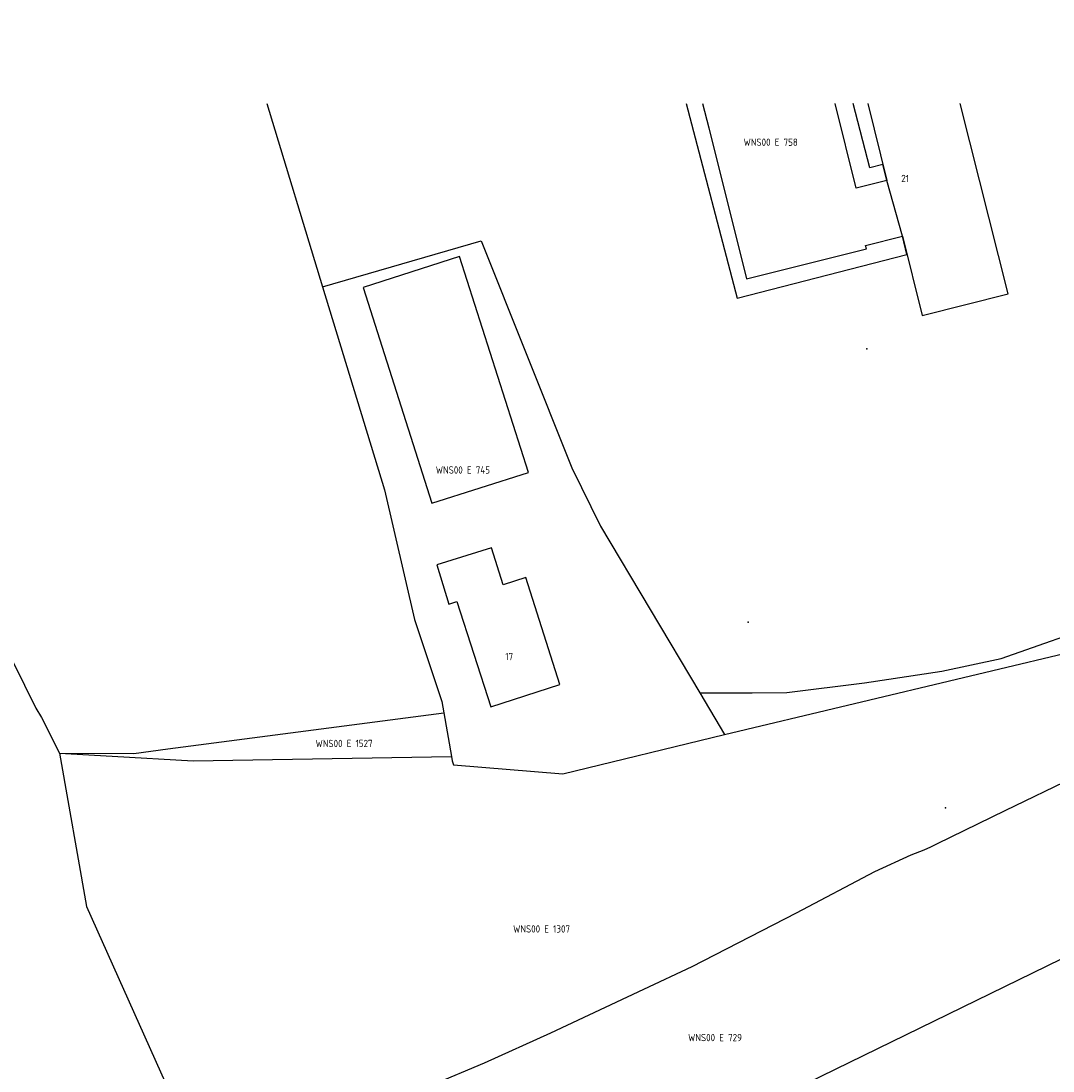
# Model space of a CAD drawing. Extents: x 122000 to 123017, y 463500 to 464011.
# Tile 6 of 13: x 122282 to 122410, y 463880 to 464010. Entities that reach past the tile are written whole.
import ezdxf
from ezdxf.enums import TextEntityAlignment as Align

# ---------------------------------------------------------------- set-up
doc = ezdxf.new("R2010")
doc.units = 0
doc.header["$LTSCALE"] = 4
doc.layers.get('0').update_dxf_attribs({"linetype": 'CONTINUOUS'})
for name, color, linetype in [('BOUWT01', 1, 'CONTINUOUS'), ('G01', 3, 'CONTINUOUS'), ('G04', 7, 'CONTINUOUS'), ('TEK-D01', 7, 'CONTINUOUS'), ('TEK-D02', 7, 'CONTINUOUS')]:
    doc.layers.add(name, color=color, linetype=linetype)
doc.styles.add('ISO', font='ISO')

# ---------------------------------------------------------------- blocks, each defined once
blk = doc.blocks.new('PERC')
at = {"color": 0}
blk.add_point((50, 15), dxfattribs=at)
at = {"color": 0, "style": 'ISO'}
blk.add_attdef('PERC', (50.6, 15), '', height=0.9, dxfattribs=at)

msp = doc.modelspace()

# ---------------------------------------------------------------- linework, layer by layer
at = {"layer": 'BOUWT01'}
for points in [[(122366.321, 464000), (122367.078, 463996.988)], [(122367.078, 463996.988), (122371.767, 463978.326), (122386.595, 463982.051), (122386.494, 463982.452), (122391.046, 463983.595), (122393.514, 463973.772), (122404.138, 463976.442), (122398.219, 464000)], [(122386.781, 464000), (122389.113, 463990.485), (122385.311, 463989.553), (122382.751, 464000)], [(122336.245, 463981.067), (122324.301, 463977.265), (122332.816, 463950.56), (122344.764, 463954.369), (122336.245, 463981.067)], [(122340.208, 463945.039), (122333.427, 463942.937), (122334.936, 463938.066), (122335.923, 463938.371)], [(122341.632, 463940.446), (122340.208, 463945.039)], [(122335.923, 463938.371), (122340.101, 463925.349), (122348.656, 463928.093), (122344.433, 463941.339), (122341.632, 463940.446)]]:
    msp.add_lwpolyline(points, dxfattribs=at)
at = {"layer": 'G01'}
for points in [[(122246.051, 464000), (122273.836, 463945.335), (122283.813, 463925.2), (122284.489, 463924.044), (122286.735, 463919.604)], [(122312.383, 464000), (122319.265, 463977.314)], [(122364.307, 464000), (122370.59, 463975.924), (122391.619, 463981.316)], [(122391.619, 463981.316), (122391.046, 463983.595), (122389.113, 463990.485), (122388.628, 463992.464), (122387.018, 463992.042), (122384.96, 464000)], [(122319.265, 463977.314), (122338.916, 463983.015), (122350.147, 463954.927), (122353.689, 463947.726), (122365.977, 463927.071)], [(122319.265, 463977.314), (122326.972, 463952.189), (122330.679, 463936.146), (122334.038, 463926.001), (122334.287, 463924.599)], [(122365.977, 463927.071), (122372.464, 463927.099), (122376.744, 463927.13), (122386.365, 463928.303), (122395.919, 463929.743), (122403.261, 463931.338), (122416.416, 463935.937), (122430.212, 463942.499), (122437.206, 463946.167), (122442.161, 463948.775), (122451.653, 463954.94), (122465, 463963.83), (122474.957, 463970.387)], [(122369.033, 463921.934), (122414.702, 463932.824), (122423.185, 463935.495), (122433.037, 463941.296)], [(122305.763, 463865.597), (122322.901, 463873.958), (122332.871, 463878.58), (122339.342, 463881.29), (122347.531, 463884.978), (122359.042, 463890.417), (122365.035, 463893.197), (122377.966, 463899.836), (122387.633, 463904.965), (122392.143, 463907.02), (122393.746, 463907.627), (122394.575, 463908.027), (122395.408, 463908.418), (122403.773, 463912.519), (122412.316, 463916.627), (122424.895, 463922.006), (122430.547, 463924.435), (122433.146, 463926), (122436.708, 463927.884)], [(122365.977, 463927.071), (122369.033, 463921.934)], [(122286.735, 463919.604), (122295.926, 463919.585), (122300.145, 463920.147), (122334.287, 463924.599)], [(122334.287, 463924.599), (122335.25, 463919.187)], [(122335.25, 463919.187), (122335.344, 463918.659), (122335.514, 463918.165), (122349.025, 463917.046), (122369.033, 463921.934)], [(122286.735, 463919.604), (122290.06, 463900.623), (122305.763, 463865.597)], [(122286.735, 463919.604), (122293.248, 463919.227), (122303.285, 463918.658), (122335.25, 463919.187)]]:
    msp.add_lwpolyline(points, dxfattribs=at)
at = {"layer": 'G04'}
msp.add_lwpolyline([(122323.26, 463852.76), (122344.497, 463862.303), (122377.531, 463877.957), (122412.419, 463894.963)], dxfattribs=at)

# ---------------------------------------------------------------- block references
at = {"layer": 'TEK-D01'}
ref = msp.add_blockref('PERC', (122374.751, 463995.229), dxfattribs=at)
ref.add_attrib('PERC', 'WNS00 E 758', dxfattribs={"layer": '0', "color": 0, "height": 0.9, "style": 'ISO'}).set_placement((122374.751, 463995.229), align=Align.MIDDLE)
ref = msp.add_blockref('PERC', (122336.658, 463954.661), dxfattribs=at)
ref.add_attrib('PERC', 'WNS00 E 745', dxfattribs={"layer": '0', "color": 0, "height": 0.9, "style": 'ISO'}).set_placement((122336.658, 463954.661), align=Align.MIDDLE)
ref = msp.add_blockref('PERC', (122321.954, 463920.818), dxfattribs=at)
ref.add_attrib('PERC', 'WNS00 E 1527', dxfattribs={"layer": '0', "color": 0, "height": 0.9, "style": 'ISO'}).set_placement((122321.954, 463920.818), align=Align.MIDDLE)
ref = msp.add_blockref('PERC', (122346.399, 463897.86), dxfattribs=at)
ref.add_attrib('PERC', 'WNS00 E 1307', dxfattribs={"layer": '0', "color": 0, "height": 0.9, "style": 'ISO'}).set_placement((122346.399, 463897.86), align=Align.MIDDLE)
ref = msp.add_blockref('PERC', (122367.86, 463884.412), dxfattribs=at)
ref.add_attrib('PERC', 'WNS00 E 729', dxfattribs={"layer": '0', "color": 0, "height": 0.9, "style": 'ISO'}).set_placement((122367.86, 463884.412), align=Align.MIDDLE)

# ---------------------------------------------------------------- texts
at = {"layer": 'TEK-D02', "style": 'ISO'}
msp.add_text('21', height=0.9, dxfattribs=at).set_placement((122390.912, 463990.023), align=Align.BOTTOM_LEFT)
msp.add_text('17', height=0.9, rotation=359.31248, dxfattribs=at).set_placement((122341.894, 463930.855), align=Align.BOTTOM_LEFT)

doc.saveas('drawing.dxf')
